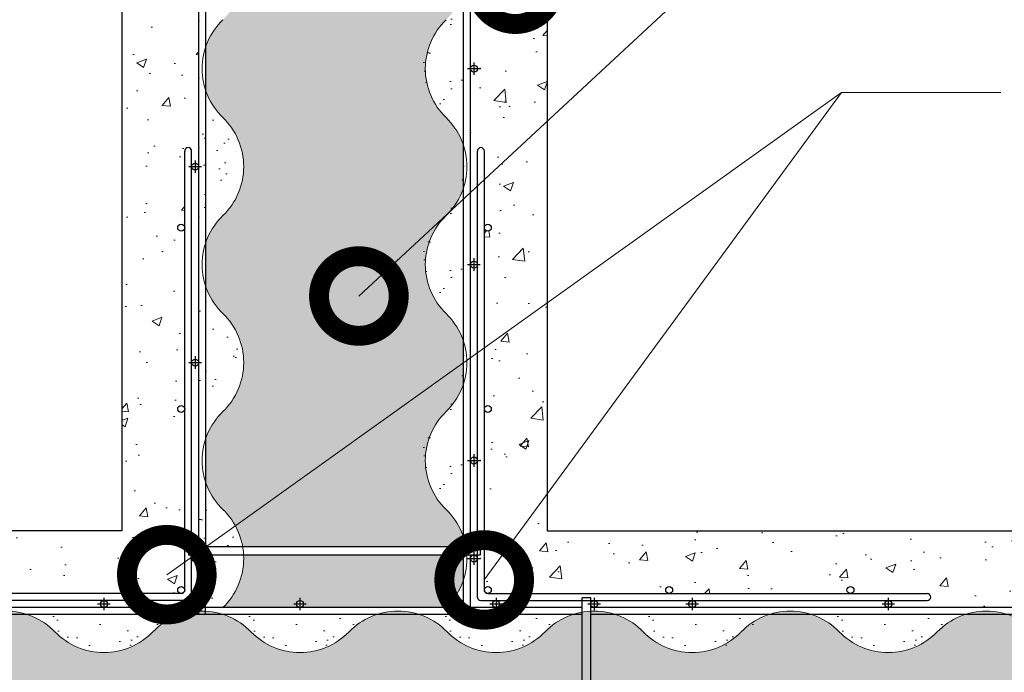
# Model space of a CAD drawing. Header units: millimetres. Extents: x 0 to 30, y 0 to 35.5.
# Tile 3 of 4: x 15.6 to 20.6, y 15.5 to 18.8. Entities that reach past the tile are written whole.
import ezdxf

# ---------------------------------------------------------------- set-up
doc = ezdxf.new("R2010")
doc.units = ezdxf.units.MM
doc.linetypes.add('CONTINUA', pattern=[0])
doc.linetypes.add('DASHED2', pattern=[9.524999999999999, 6.35, -3.175])
for name, color, linetype, lineweight in [('CONSTRUPANEL', 170, 'Continuous', 20), ('hatch', 252, 'Continuous', 0), ('LAMINA ACCESORIOS', 1, 'Continuous', 30), ('TEXTO', 7, 'DASHED2', 0)]:
    doc.layers.add(name, color=color, linetype=linetype, lineweight=lineweight)
doc.styles.add('Erika', font='techl___.ttf', dxfattribs={"height": 0.25})
doc.dimstyles.new('Erika', dxfattribs={"dimtxt": 0.25, "dimasz": 0.8, "dimexe": 0.5, "dimexo": 0.5, "dimgap": 0, "dimtad": 0, "dimlfac": 0.1, "dimzin": 1, "dimdsep": 46, "dimtxsty": 'Erika', "dimblk": 'DOTSMALL', "dimcen": 2.5, "dimse1": 1, "dimse2": 1, "dimclrd": 252, "dimclre": 252, "dimclrt": 256, "dimadec": 0, "dimazin": 0, "dimtfac": 1, "dimtmove": 0, "dimatfit": 3, "dimldrblk": 'DOTSMALL', "dimfxl": 1, "dimlwd": 0, "dimlwe": 0, "dimarcsym": 0})
pattern_1 = [(127.5, (53.1811542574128, -217.8367106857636), (-0.2158042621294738, -0.0070552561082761), [0, -0.17024, 0, -0.1904, 0, -0.182]), (97.49999999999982, (53.1811542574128, -217.8367106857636), (-0.3160803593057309, 0.1982149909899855), [0, -0.09183999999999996, 0, -0.15344, 0, -0.05879999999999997]), (57.49999999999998, (53.1811542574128, -217.9744706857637), (-0.0006338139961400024, 0.3487838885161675), [0, -0.05599999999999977, 0, -0.2015999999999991, 0, -0.2631999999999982]), (47.5, (53.1811542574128, -217.9744706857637), (-0.09829966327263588, 0.3366861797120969), [0, -0.028, 0, -0.13216, 0, -0.1512])]
pattern_2 = [(105, (3.532781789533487, -8.522587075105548), (-0.1071651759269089, 0.107165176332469), [0.0875, -0.175]), (225, (3.532781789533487, -8.522587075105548), (-0.03922517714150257, -0.1463903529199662), [0.0875, -0.175]), (165, (3.532781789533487, -8.522587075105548), (-0.1463903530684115, -0.03922517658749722), [-0.175, 0.0875])]

# ---------------------------------------------------------------- blocks, each defined once
blk = doc.blocks.new('_DotSmall')
at = {"color": 0, "linetype": 'ByBlock', "const_width": 0.5}
blk.add_lwpolyline([(-0.0625, 0, 1), (0.0625, 0, 1)], format="xyb", close=True, dxfattribs=at)

msp = doc.modelspace()

# ---------------------------------------------------------------- hatches: boundary and pattern name
at = {"layer": 'hatch', "linetype": 'Continuous'}
h = msp.add_hatch(dxfattribs=at)
h.set_pattern_fill('HONEY', color=256, scale=0.7, angle=105, style=0)
h.set_pattern_definition(pattern_2)
h.paths.add_polyline_path([(8.518914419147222, 17.77579942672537, 0.1212544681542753), (8.60592441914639, 17.91438370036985), (8.60592441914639, 18.12931515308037, 0.1212544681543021), (8.518914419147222, 18.26789942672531, -0.4239584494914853), (8.518914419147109, 18.75999942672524, 0.1212544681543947), (8.60592441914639, 18.89858370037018), (8.605924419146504, 19.02351302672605), (7.502783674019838, 19.02351302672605, -0.2165453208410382), (7.398914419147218, 18.75999942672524, 0.1212544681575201), (7.311904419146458, 18.62141515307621), (7.311904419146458, 18.40648370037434, 0.1212544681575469), (7.398914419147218, 18.26789942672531, -0.4239584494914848), (7.398914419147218, 17.77579942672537, 0.1212544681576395), (7.311904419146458, 17.63721515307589), (7.311904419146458, 17.42228370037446, 0.1212544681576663), (7.398914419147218, 17.28369942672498, -0.4239584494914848), (7.398914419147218, 16.79159942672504, 0.1212544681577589), (7.311904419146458, 16.65301515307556), (7.311904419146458, 16.43808370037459, 0.1212544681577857), (7.398914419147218, 16.29949942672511, -0.1581195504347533), (7.498019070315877, 16.11294942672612), (8.605924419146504, 16.11294942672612), (8.605924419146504, 16.16091515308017, 0.1212544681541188), (8.518914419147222, 16.29949942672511, -0.4239584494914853), (8.518914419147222, 16.79159942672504, 0.1212544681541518), (8.60592441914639, 16.93018370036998), (8.60592441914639, 17.1451151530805, 0.1212544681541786), (8.518914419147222, 17.28369942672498, -0.4239584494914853)])
h.paths.add_polyline_path([(7.502781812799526, 16.0709494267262, -0.2165731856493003), (7.398914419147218, 15.80739942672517), (7.55795441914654, 15.80739942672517, -0.4142135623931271), (7.540454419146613, 15.82489942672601, -1), (7.575454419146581, 15.82489942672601), (7.575454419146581, 15.85639942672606), (7.617454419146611, 15.85639942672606), (7.617454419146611, 15.80739942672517), (8.518914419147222, 15.80739942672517, 0.008607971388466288), (8.527243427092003, 15.81573906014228, -0.1386010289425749), (8.524654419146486, 15.82489942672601, -0.5425140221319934), (8.549250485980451, 15.84089617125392, 0.0878641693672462), (8.60592441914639, 15.94598370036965), (8.60592441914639, 16.0709494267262)])
h.paths.add_polyline_path([(16.77301760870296, 16.07094942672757, -0.2165731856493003), (16.66915021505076, 15.80739942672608), (17.05590709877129, 15.80739942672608, -0.4142135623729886), (17.03840709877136, 15.82489942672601, -1), (17.07340709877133, 15.82489942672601, -0.4142135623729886), (17.05590709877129, 15.80739942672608), (17.78915021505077, 15.80739942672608, 0.1212544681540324), (17.87616021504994, 15.94598370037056), (17.87616021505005, 16.07094942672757)])
h.paths.add_polyline_path([(16.66915021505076, 16.79159942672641, 0.121254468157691), (16.58214021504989, 16.65301515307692), (16.58214021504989, 16.4380837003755, 0.1212544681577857), (16.66915021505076, 16.29949942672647, -0.1581195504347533), (16.76825486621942, 16.11294942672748), (17.87616021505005, 16.11294942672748), (17.87616021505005, 16.16091515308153, 0.1212544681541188), (17.78915021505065, 16.29949942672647, -0.4239584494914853), (17.78915021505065, 16.79159942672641, 0.1212544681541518), (17.87616021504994, 16.93018370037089), (17.87616021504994, 17.14511515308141, 0.1212544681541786), (17.78915021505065, 17.28369942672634, -0.4239584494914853), (17.78915021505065, 17.77579942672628, 0.1212544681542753), (17.87616021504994, 17.91438370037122), (17.87616021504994, 18.12931515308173, 0.1212544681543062), (17.78915021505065, 18.26789942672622, -0.4239584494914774), (17.78915021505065, 18.75999942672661, 0.1212544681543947), (17.87616021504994, 18.89858370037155), (17.87616021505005, 19.02351302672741), (16.7730194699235, 19.02351302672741, -0.2165453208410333), (16.66915021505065, 18.75999942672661, 0.1212544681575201), (16.58214021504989, 18.62141515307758), (16.58214021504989, 18.40648370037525, 0.1212544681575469), (16.66915021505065, 18.26789942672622, -0.4239584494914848), (16.66915021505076, 17.77579942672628, 0.1212544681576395), (16.58214021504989, 17.63721515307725), (16.58214021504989, 17.42228370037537, 0.1212544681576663), (16.66915021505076, 17.28369942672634, -0.4239584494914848)])
edge = h.paths.add_edge_path()
edge.add_line((17.22701742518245, 21.05914252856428), (17.03965655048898, 20.50460285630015))
edge.add_line((17.03965655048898, 20.50460285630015), (17.03965655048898, 21.05914252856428))
edge.add_line((17.03965655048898, 21.05914252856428), (16.76282345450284, 21.05914252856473))
edge.add_arc((16.43112596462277, 20.97444942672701), 0.3423392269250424, -45.94985314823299, 14.323430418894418, ccw=False)
edge.add_arc((16.90717446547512, 20.48234942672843), 0.3423392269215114, 134.0501468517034, 161.7046199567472)
edge.add_line((16.58214021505, 20.58981515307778), (16.58214021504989, 20.37488370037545))
edge.add_arc((16.90717446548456, 20.48234942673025), 0.3423392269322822, 198.2953800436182, 225.9498531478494)
edge.add_arc((16.43112596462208, 19.99024942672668), 0.3423392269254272, -45.94985314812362, 45.949853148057, ccw=False)
edge.add_arc((16.90717446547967, 19.49814942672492), 0.3423392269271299, 134.0501468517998, 161.704619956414)
edge.add_line((16.58214021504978, 19.60561515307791), (16.58214021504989, 19.39068370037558))
edge.add_arc((16.90717446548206, 19.49814942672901), 0.3423392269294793, 198.2953800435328, 225.9498531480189)
edge.add_arc((16.43112596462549, 19.00604942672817), 0.3423392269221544, 10.002892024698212, 45.94985314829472, ccw=False)
edge.add_line((16.76826128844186, 19.06551302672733), (17.87616021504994, 19.06551302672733))
edge.add_line((17.87616021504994, 19.06551302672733), (17.87616021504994, 19.11351515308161))
edge.add_arc((17.55112596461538, 19.0060494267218), 0.3423392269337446, 18.29538004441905, 45.9498531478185)
edge.add_arc((18.02717446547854, 19.49814942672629), 0.342339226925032, 134.0501468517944, 225.9498531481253, ccw=False)
edge.add_arc((17.55112596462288, 19.99024942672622), 0.342339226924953, 314.050146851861, 341.7046199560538)
edge.add_line((17.87616021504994, 19.88278370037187), (17.87616021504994, 20.09771515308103))
edge.add_arc((17.55112596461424, 19.99024942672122), 0.342339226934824, 18.29538004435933, 45.94985314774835)
edge.add_arc((18.02717446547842, 20.48234942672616), 0.342339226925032, 134.050146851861, 225.9498531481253, ccw=False)
edge.add_arc((17.55112596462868, 20.97444942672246), 0.3423392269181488, 314.0501468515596, 341.7046199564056)
edge.add_line((17.87616021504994, 20.8669837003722), (17.87616021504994, 21.05914252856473))
edge.add_line((17.87616021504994, 21.05914252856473), (17.22701742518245, 21.05914252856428))
edge = h.paths.add_edge_path()
edge.add_line((7.956781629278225, 21.05914252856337), (7.769420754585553, 20.50460285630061))
edge.add_line((7.769420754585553, 20.50460285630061), (7.769420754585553, 21.05914252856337))
edge.add_line((7.769420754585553, 21.05914252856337), (7.492587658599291, 21.05914252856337))
edge.add_arc((7.160890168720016, 20.97444942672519), 0.3423392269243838, -45.949853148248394, 14.323430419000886, ccw=False)
edge.add_arc((7.636938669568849, 20.48234942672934), 0.3423392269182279, 134.0501468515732, 161.7046199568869)
edge.add_line((7.311904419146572, 20.58981515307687), (7.311904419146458, 20.37488370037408))
edge.add_arc((7.636938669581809, 20.48234942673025), 0.3423392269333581, 198.2953800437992, 225.9498531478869)
edge.add_arc((7.160890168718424, 19.99024942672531), 0.3423392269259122, -45.949853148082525, 45.949853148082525, ccw=False)
edge.add_arc((7.636938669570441, 19.49814942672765), 0.342339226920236, 134.0501468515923, 161.7046199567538)
edge.add_line((7.311904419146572, 19.605615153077), (7.311904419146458, 19.39068370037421))
edge.add_arc((7.636938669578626, 19.49814942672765), 0.3423392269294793, 198.2953800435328, 225.9498531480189)
edge.add_arc((7.160890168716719, 19.00604942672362), 0.3423392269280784, 10.0028920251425, 45.949853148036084, ccw=False)
edge.add_line((7.498025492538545, 19.06551302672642), (8.60592441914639, 19.06551302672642))
edge.add_line((8.60592441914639, 19.06551302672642), (8.60592441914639, 19.11351515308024))
edge.add_arc((8.280890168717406, 19.00604942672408), 0.3423392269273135, 18.29538004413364, 45.94985314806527)
edge.add_arc((8.756938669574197, 19.49814942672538), 0.3423392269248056, 134.0501468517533, 225.9498531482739, ccw=False)
edge.add_arc((8.280890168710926, 19.99024942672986), 0.3423392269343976, 314.0501468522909, 341.7046199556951)
edge.add_line((8.605924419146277, 19.88278370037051), (8.60592441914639, 20.09771515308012))
edge.add_arc((8.28089016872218, 19.99024942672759), 0.342339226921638, 18.29538004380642, 45.94985314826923)
edge.add_arc((8.756938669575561, 20.48234942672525), 0.3423392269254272, 134.0501468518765, 225.949853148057, ccw=False)
edge.add_arc((8.280890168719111, 20.97444942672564), 0.3423392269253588, 314.0501468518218, 341.7046199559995)
edge.add_line((8.605924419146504, 20.86698370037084), (8.60592441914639, 21.05914252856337))
edge.add_line((8.60592441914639, 21.05914252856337), (7.956781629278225, 21.05914252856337))
h = msp.add_hatch(dxfattribs=at)
h.set_pattern_fill('AR-CONC', color=256, scale=0.06999999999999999, style=0)
h.set_pattern_definition([(49.99999999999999, (3.532781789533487, -8.522587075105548), (0.5020821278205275, -0.04392649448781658), [0.0525, -0.5775]), (355, (3.532781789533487, -8.522587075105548), (-0.09712593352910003, 0.5265344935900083), [0.042, -0.4620000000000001]), (100.4513999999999, (3.574621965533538, -8.526247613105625), (0.404956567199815, 0.4826076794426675), [0.04461813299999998, -0.4907994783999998]), (46.18420000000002, (3.532781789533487, -8.38258707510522), (0.7470687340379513, -0.1158633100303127), [0.07874999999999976, -0.8662499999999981]), (96.63559999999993, (3.595037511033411, -8.392242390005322), (0.6542638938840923, 0.6818825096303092), [0.0669272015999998, -0.7361990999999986]), (351.1842, (3.532781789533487, -8.38258707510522), (0.654263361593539, 0.6818830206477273), [0.06300000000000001, -0.6930000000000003]), (21, (3.602781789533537, -8.41758707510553), (0.4178349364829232, -0.2818332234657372), [0.0525, -0.5775]), (326.0000000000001, (3.602781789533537, -8.41758707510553), (0.1703207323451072, 0.5076050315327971), [0.042, -0.4620000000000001]), (71.4514, (3.63760135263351, -8.441073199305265), (0.5881558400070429, 0.2257713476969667), [0.04461813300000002, -0.4907994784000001]), (37.50000000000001, (3.532781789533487, -8.522587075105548), (0.008511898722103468, 0.2330256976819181), [0, -0.4564, 0, -0.469, 0, -0.4637500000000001]), (7.500000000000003, (3.532781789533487, -8.522587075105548), (0.184148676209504, 0.2760881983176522), [0, -0.2674, 0, -0.4459, 0, -0.17675]), (327.5, (3.37668178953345, -8.522587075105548), (0.3736757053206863, -0.01578841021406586), [0, -0.175, 0, -0.546, 0, -0.7245]), (317.5, (3.3066817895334, -8.522587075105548), (0.4082303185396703, 0.07007348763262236), [0, -0.2275, 0, -0.3626, 0, -0.5145000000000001])])
edge = h.paths.add_edge_path()
edge.add_arc((14.63964021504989, 15.89489942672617), 0.01749999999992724, 180, 270, ccw=False)
edge.add_arc((14.63964021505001, 15.89489942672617), 0.01750000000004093, 0, 180, ccw=False)
edge.add_arc((14.63964021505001, 15.89489942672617), 0.01749999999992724, -90.00000000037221, 0, ccw=False)
edge.add_line((14.63964021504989, 15.87739942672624), (15.54964021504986, 15.87739942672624))
edge.add_arc((15.54964021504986, 15.89489942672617), 0.01749999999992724, 180, 270, ccw=False)
edge.add_arc((15.54964021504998, 15.89489942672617), 0.01750000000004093, 0, 180, ccw=False)
edge.add_arc((15.54964021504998, 15.89489942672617), 0.01750000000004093, -90.00000000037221, 0, ccw=False)
edge.add_line((15.54964021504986, 15.87739942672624), (16.45964021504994, 15.87739942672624))
edge.add_arc((16.45964021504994, 15.89489942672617), 0.01749999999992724, 180, 270, ccw=False)
edge.add_arc((16.45964021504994, 15.89489942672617), 0.01749999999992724, 0, 180, ccw=False)
edge.add_line((16.47714021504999, 15.89489942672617), (16.47714021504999, 16.80489942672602))
edge.add_arc((16.45964021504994, 16.80489942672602), 0.01750000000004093, -180, 0, ccw=False)
edge.add_arc((16.45964021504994, 16.80489942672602), 0.01749999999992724, 0, 180, ccw=False)
edge.add_line((16.47714021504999, 16.80489942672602), (16.47714021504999, 17.71489942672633))
edge.add_arc((16.45964021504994, 17.71489942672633), 0.01750000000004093, -180, 0, ccw=False)
edge.add_arc((16.45964021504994, 17.71489942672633), 0.01749999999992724, 0, 180, ccw=False)
edge.add_line((16.47714021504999, 17.71489942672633), (16.47714021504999, 18.0998994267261))
edge.add_arc((16.49464021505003, 18.0998994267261), 0.01750000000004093, 0, 180, ccw=False)
edge.add_line((16.51214021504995, 18.0998994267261), (16.51214021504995, 18.02184942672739))
edge.add_arc((16.52964021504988, 18.02184942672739), 0.01749999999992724, 0, 180, ccw=False)
edge.add_line((16.54714021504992, 18.02184942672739), (16.54714021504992, 19.00601302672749))
edge.add_arc((16.52964021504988, 19.00601302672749), 0.01750000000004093, -180, 0, ccw=False)
edge.add_arc((16.52964021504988, 19.00601302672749), 0.01749999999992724, 89.99999999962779, 180, ccw=False)
edge.add_line((16.52964021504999, 19.02351302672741), (16.49814021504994, 19.02351302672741))
edge.add_line((16.49814021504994, 19.02351302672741), (16.49814021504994, 19.06551302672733))
edge.add_line((16.49814021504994, 19.06551302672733), (16.54714021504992, 19.06551302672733))
edge.add_line((16.54714021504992, 19.06551302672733), (16.54714021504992, 19.99021302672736))
edge.add_arc((16.52964021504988, 19.99021302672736), 0.01750000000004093, -180, 0, ccw=False)
edge.add_arc((16.52964021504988, 19.99021302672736), 0.01749999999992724, 0, 180, ccw=False)
edge.add_line((16.54714021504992, 19.99021302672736), (16.54714021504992, 20.97441302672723))
edge.add_arc((16.52964021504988, 20.97441302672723), 0.01750000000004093, -180, 0, ccw=False)
edge.add_arc((16.52964021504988, 20.97441302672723), 0.01749999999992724, 0, 180, ccw=False)
edge.add_line((16.54714021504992, 20.97441302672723), (16.54714021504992, 21.05914252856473))
edge.add_line((16.54714021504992, 21.05914252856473), (16.16214021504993, 21.05914252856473))
edge.add_line((16.16214021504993, 21.05914252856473), (16.16214021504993, 16.1923994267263))
edge.add_line((16.16214021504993, 16.1923994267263), (13.40194153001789, 16.1923994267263))
edge.add_line((13.40194153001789, 16.1923994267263), (13.55721320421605, 15.80739942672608))
edge.add_line((13.55721320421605, 15.80739942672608), (13.11910709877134, 15.80739942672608))
edge.add_arc((13.11910709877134, 15.82489942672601), 0.01749999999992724, 180, 270, ccw=False)
edge.add_arc((13.11910709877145, 15.82489942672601), 0.01750000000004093, 0, 180, ccw=False)
edge.add_arc((13.11910709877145, 15.82489942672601), 0.01749999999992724, -90.00000000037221, 0, ccw=False)
edge.add_line((13.11910709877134, 15.80739942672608), (14.10330709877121, 15.80739942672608))
edge.add_arc((14.10330709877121, 15.82489942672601), 0.01749999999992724, 180, 270, ccw=False)
edge.add_arc((14.10330709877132, 15.82489942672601), 0.01750000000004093, 0, 180, ccw=False)
edge.add_arc((14.10330709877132, 15.82489942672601), 0.01749999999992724, -90.00000000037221, 0, ccw=False)
edge.add_line((14.10330709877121, 15.80739942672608), (15.08750709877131, 15.80739942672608))
edge.add_arc((15.08750709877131, 15.82489942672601), 0.01749999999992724, 180, 270, ccw=False)
edge.add_arc((15.08750709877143, 15.82489942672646), 0.01750000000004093, 90.00000000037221, 180.0000000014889, ccw=False)
edge.add_line((15.08750709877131, 15.84239942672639), (14.25464021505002, 15.84239942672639))
edge.add_arc((14.25464021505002, 15.85989942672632), 0.01749999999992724, 90, 270, ccw=False)
edge.add_line((14.25464021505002, 15.87739942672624), (14.63964021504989, 15.87739942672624))
edge = h.paths.add_edge_path()
edge.add_line((21.73089349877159, 14.05837942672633), (21.73089349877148, 14.4433794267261))
edge.add_line((21.73089349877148, 14.4433794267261), (21.48484349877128, 14.4433794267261))
edge.add_arc((21.48484349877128, 14.42587942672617), 0.01749999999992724, 0, 90, ccw=False)
edge.add_arc((21.48484349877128, 14.42587942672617), 0.01749999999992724, -180, 0, ccw=False)
edge.add_line((21.46734349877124, 14.42587942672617), (21.46734349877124, 14.39437942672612))
edge.add_line((21.46734349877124, 14.39437942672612), (21.42534349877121, 14.39437942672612))
edge.add_line((21.42534349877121, 14.39437942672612), (21.42534349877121, 14.4433794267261))
edge.add_line((21.42534349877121, 14.4433794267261), (20.5006434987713, 14.4433794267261))
edge.add_arc((20.50064349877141, 14.42587942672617), 0.01749999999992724, 0, 90.00000000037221, ccw=False)
edge.add_arc((20.50064349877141, 14.42587942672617), 0.01749999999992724, -180, 0, ccw=False)
edge.add_arc((20.5006434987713, 14.42587942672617), 0.01749999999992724, 90, 180, ccw=False)
edge.add_line((20.5006434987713, 14.4433794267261), (19.51644349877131, 14.4433794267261))
edge.add_arc((19.51644349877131, 14.42587942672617), 0.01749999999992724, 0, 90, ccw=False)
edge.add_arc((19.51644349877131, 14.42587942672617), 0.01750000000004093, -180, 0, ccw=False)
edge.add_arc((19.51644349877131, 14.42587942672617), 0.01750000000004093, 90, 180, ccw=False)
edge.add_line((19.51644349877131, 14.4433794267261), (18.53224349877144, 14.4433794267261))
edge.add_arc((18.53224349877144, 14.42587942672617), 0.01749999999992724, 0, 90, ccw=False)
edge.add_arc((18.53224349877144, 14.42587942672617), 0.01749999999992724, -180, 0, ccw=False)
edge.add_line((18.5147434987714, 14.42587942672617), (18.5147434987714, 14.39437942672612))
edge.add_line((18.5147434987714, 14.39437942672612), (18.47274349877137, 14.39437942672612))
edge.add_line((18.47274349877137, 14.39437942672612), (18.47274349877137, 14.4433794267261))
edge.add_line((18.47274349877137, 14.4433794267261), (17.54800709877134, 14.4433794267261))
edge.add_arc((17.54800709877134, 14.42587942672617), 0.01749999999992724, 0, 90, ccw=False)
edge.add_arc((17.54800709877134, 14.42587942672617), 0.01750000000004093, -180, 0, ccw=False)
edge.add_arc((17.54800709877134, 14.42587942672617), 0.01749999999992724, 90, 180, ccw=False)
edge.add_line((17.54800709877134, 14.4433794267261), (16.56380709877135, 14.4433794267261))
edge.add_arc((16.56380709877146, 14.42587942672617), 0.01749999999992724, 0, 90.00000000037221, ccw=False)
edge.add_arc((16.56380709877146, 14.42587942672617), 0.01749999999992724, -180, 0, ccw=False)
edge.add_arc((16.56380709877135, 14.42587942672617), 0.01749999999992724, 90, 180, ccw=False)
edge.add_line((16.56380709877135, 14.4433794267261), (15.57960709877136, 14.4433794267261))
edge.add_arc((15.57960709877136, 14.42587942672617), 0.01749999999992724, 0, 90, ccw=False)
edge.add_arc((15.57960709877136, 14.42587942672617), 0.01749999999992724, -180, 0, ccw=False)
edge.add_line((15.56210709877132, 14.42587942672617), (15.56210709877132, 14.39437942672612))
edge.add_line((15.56210709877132, 14.39437942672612), (15.5201070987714, 14.39437942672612))
edge.add_line((15.5201070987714, 14.39437942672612), (15.52010709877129, 14.4433794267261))
edge.add_line((15.52010709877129, 14.4433794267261), (14.59540709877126, 14.4433794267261))
edge.add_arc((14.59540709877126, 14.42587942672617), 0.01749999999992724, 0, 90, ccw=False)
edge.add_arc((14.59540709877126, 14.42587942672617), 0.01750000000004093, -180, 0, ccw=False)
edge.add_arc((14.59540709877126, 14.42587942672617), 0.01749999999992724, 90, 180, ccw=False)
edge.add_line((14.59540709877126, 14.4433794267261), (14.11100194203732, 14.4433794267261))
edge.add_line((14.11100194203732, 14.4433794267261), (14.26837439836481, 14.05837942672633))
edge.add_line((14.26837439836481, 14.05837942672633), (21.73089349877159, 14.05837942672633))
edge = h.paths.add_edge_path()
edge.add_line((18.29616021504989, 16.19239942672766), (18.29616021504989, 16.48573527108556))
edge.add_line((18.29616021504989, 16.48573527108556), (18.00606640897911, 15.91054825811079))
edge.add_arc((17.99866021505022, 15.89469271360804), 0.01749999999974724, 0, 64.96251685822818, ccw=False)
edge.add_arc((17.99866021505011, 15.89469271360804), 0.01750000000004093, -90, 0, ccw=False)
edge.add_line((17.99866021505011, 15.87719271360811), (18.90866021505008, 15.87719271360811))
edge.add_arc((18.90866021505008, 15.89469271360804), 0.01749999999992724, 180, 270, ccw=False)
edge.add_arc((18.90866021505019, 15.89469271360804), 0.01750000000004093, 0, 180, ccw=False)
edge.add_arc((18.90866021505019, 15.89469271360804), 0.01749999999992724, -90.00000000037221, 0, ccw=False)
edge.add_line((18.90866021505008, 15.87719271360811), (19.81866021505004, 15.87719271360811))
edge.add_arc((19.81866021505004, 15.89469271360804), 0.01749999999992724, 180, 270, ccw=False)
edge.add_arc((19.81866021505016, 15.89469271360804), 0.01750000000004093, 0, 180, ccw=False)
edge.add_arc((19.81866021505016, 15.89469271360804), 0.01750000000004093, -90.00000000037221, 0, ccw=False)
edge.add_line((19.81866021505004, 15.87719271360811), (20.20366021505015, 15.87719271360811))
edge.add_arc((20.20366021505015, 15.85969271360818), 0.01749999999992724, -90, 90, ccw=False)
edge.add_line((20.20366021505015, 15.8421927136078), (20.01122533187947, 15.8421927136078))
edge.add_arc((20.00854349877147, 15.82489942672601), 0.01749999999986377, 0, 81.18482272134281, ccw=False)
edge.add_arc((20.00854349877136, 15.82489942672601), 0.01749999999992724, -90, 0, ccw=False)
edge.add_line((20.00854349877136, 15.80739942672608), (20.99274349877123, 15.80739942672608))
edge.add_arc((20.99274349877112, 15.82489942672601), 0.01749999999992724, 180, 270.0000000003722, ccw=False)
edge.add_arc((20.99274349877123, 15.82489942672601), 0.01750000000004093, 0, 180, ccw=False)
edge.add_arc((20.99274349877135, 15.82489942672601), 0.01749999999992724, -90.00000000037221, 0, ccw=False)
edge.add_line((20.99274349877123, 15.80739942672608), (21.42534349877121, 15.80739942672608))
edge.add_line((21.42534349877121, 15.80739942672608), (21.42534349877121, 15.85639942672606))
edge.add_line((21.42534349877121, 15.85639942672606), (21.46734349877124, 15.85639942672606))
edge.add_line((21.46734349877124, 15.85639942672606), (21.46734349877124, 15.82489942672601))
edge.add_arc((21.48484349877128, 15.82489944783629), 0.01750000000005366, -6.91160020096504e-05, 180.000069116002, ccw=False)
edge.add_arc((21.48484349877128, 15.82489942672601), 0.01749999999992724, -90, 0, ccw=False)
edge.add_line((21.48484349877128, 15.80739942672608), (21.73089349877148, 15.80739942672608))
edge.add_line((21.73089349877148, 15.80739942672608), (21.73089349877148, 16.19239942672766))
edge.add_line((21.73089349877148, 16.19239942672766), (18.29616021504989, 16.19239942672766))
edge = h.paths.add_edge_path()
edge.add_line((17.98116021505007, 16.80469271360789), (17.98116021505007, 15.89469271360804))
edge.add_arc((17.99866021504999, 15.89469271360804), 0.01749999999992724, 64.9625168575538, 180, ccw=False)
edge.add_line((18.00606640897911, 15.91054825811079), (18.29616021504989, 16.48573527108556))
edge.add_line((18.29616021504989, 16.48573527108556), (18.29616021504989, 17.43807776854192))
edge.add_line((18.29616021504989, 17.43807776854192), (17.98116021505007, 17.17084531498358))
edge.add_line((17.98116021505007, 17.17084531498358), (17.98116021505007, 16.80469271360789))
edge.add_arc((17.99866021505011, 16.80469271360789), 0.01750000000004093, 0, 180, ccw=False)
edge.add_arc((17.99866021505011, 16.80469271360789), 0.01750000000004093, -180, 0, ccw=False)
edge = h.paths.add_edge_path()
edge.add_line((18.29616021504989, 21.05914252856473), (17.9111602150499, 21.05914252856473))
edge.add_line((17.9111602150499, 21.05914252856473), (17.9111602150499, 20.4823130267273))
edge.add_arc((17.92866021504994, 20.4823130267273), 0.01750000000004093, 0, 180, ccw=False)
edge.add_arc((17.92866021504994, 20.4823130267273), 0.01750000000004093, -180, 0, ccw=False)
edge.add_line((17.9111602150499, 20.4823130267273), (17.9111602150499, 19.49811302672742))
edge.add_arc((17.92866021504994, 19.49811302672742), 0.01750000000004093, 0, 180, ccw=False)
edge.add_arc((17.92866021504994, 19.49811302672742), 0.01750000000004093, -180, 0, ccw=False)
edge.add_line((17.9111602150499, 19.49811302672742), (17.9111602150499, 19.06551302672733))
edge.add_line((17.9111602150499, 19.06551302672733), (17.96016021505, 19.06551302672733))
edge.add_line((17.96016021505, 19.06551302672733), (17.96016021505, 19.02351302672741))
edge.add_line((17.96016021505, 19.02351302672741), (17.92866021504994, 19.02351302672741))
edge.add_arc((17.92866021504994, 19.00601302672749), 0.01749999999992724, 0, 90, ccw=False)
edge.add_arc((17.92866021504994, 19.00601302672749), 0.01750000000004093, -180, 0, ccw=False)
edge.add_line((17.9111602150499, 19.00601302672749), (17.9111602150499, 18.51394942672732))
edge.add_arc((17.92866021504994, 18.51394942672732), 0.01750000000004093, 0, 180, ccw=False)
edge.add_arc((17.92866021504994, 18.51394942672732), 0.01750000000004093, -180, 0, ccw=False)
edge.add_line((17.9111602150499, 18.51394942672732), (17.9111602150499, 17.52974942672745))
edge.add_arc((17.92866021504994, 17.52974942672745), 0.01750000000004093, 0, 180, ccw=False)
edge.add_line((17.9461602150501, 17.52974942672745), (17.9461602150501, 18.09969271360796))
edge.add_arc((17.96366021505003, 18.09969271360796), 0.01749999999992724, 0, 180, ccw=False)
edge.add_line((17.98116021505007, 18.09969271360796), (17.98116021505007, 17.7146927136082))
edge.add_arc((17.99866021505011, 17.7146927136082), 0.01750000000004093, 0, 180, ccw=False)
edge.add_arc((17.99866021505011, 17.7146927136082), 0.01750000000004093, -180, 0, ccw=False)
edge.add_line((17.98116021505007, 17.7146927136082), (17.98116021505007, 17.17084531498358))
edge.add_line((17.98116021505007, 17.17084531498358), (18.29616021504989, 17.43807776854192))
edge.add_line((18.29616021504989, 17.43807776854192), (18.29616021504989, 21.05914252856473))
h = msp.add_hatch(dxfattribs=at)
h.set_pattern_fill('AR-SAND', color=256, scale=0.112, angle=90, style=0)
h.set_pattern_definition([(127.5, (53.1811542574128, -218.8209106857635), (-0.2158042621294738, -0.0070552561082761), [0, -0.17024, 0, -0.1904, 0, -0.182]), (97.49999999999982, (53.1811542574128, -218.8209106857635), (-0.3160803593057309, 0.1982149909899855), [0, -0.09183999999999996, 0, -0.15344, 0, -0.05879999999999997]), (57.49999999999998, (53.1811542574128, -218.958670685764), (-0.0006338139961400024, 0.3487838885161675), [0, -0.05599999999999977, 0, -0.2015999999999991, 0, -0.2631999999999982]), (47.5, (53.1811542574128, -218.958670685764), (-0.09829966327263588, 0.3366861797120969), [0, -0.028, 0, -0.13216, 0, -0.1512])])
h.paths.add_polyline_path([(16.65184523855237, 19.25209942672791, -0.2032244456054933), (16.54753026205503, 19.49814942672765), (16.54753026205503, 18.51394942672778, -0.2032244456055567), (16.65184523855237, 18.75999942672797, 0.4239584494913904)])
h = msp.add_hatch(dxfattribs=at)
h.set_pattern_fill('AR-SAND', color=256, scale=0.112, angle=90, style=0)
h.set_pattern_definition([(127.5, (53.1813766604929, -215.9038306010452), (-0.2158042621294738, -0.0070552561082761), [0, -0.17024, 0, -0.1904, 0, -0.182]), (97.49999999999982, (53.1813766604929, -215.9038306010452), (-0.3160803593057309, 0.1982149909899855), [0, -0.09183999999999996, 0, -0.15344, 0, -0.05879999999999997]), (57.49999999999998, (53.1813766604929, -216.0415906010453), (-0.0006338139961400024, 0.3487838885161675), [0, -0.05599999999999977, 0, -0.2015999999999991, 0, -0.2631999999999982]), (47.5, (53.1813766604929, -216.0415906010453), (-0.09829966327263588, 0.3366861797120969), [0, -0.028, 0, -0.13216, 0, -0.1512])])
h.paths.add_polyline_path([(17.87638261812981, 18.97052951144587, -0.2032244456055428), (17.77206764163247, 18.72447951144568, 0.4239584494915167), (17.77206764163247, 18.23237951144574, -0.2032244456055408), (17.87638261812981, 17.98632951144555)])
h = msp.add_hatch(dxfattribs=at)
h.set_pattern_fill('AR-SAND', color=256, scale=0.112, angle=90, style=0)
h.set_pattern_definition([(127.5, (53.18115458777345, -219.8055862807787), (-0.2158042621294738, -0.0070552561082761), [0, -0.17024, 0, -0.1904, 0, -0.182]), (97.49999999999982, (53.18115458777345, -219.8055862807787), (-0.3160803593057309, 0.1982149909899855), [0, -0.09183999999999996, 0, -0.15344, 0, -0.05879999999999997]), (57.49999999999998, (53.18115458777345, -219.9433462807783), (-0.0006338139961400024, 0.3487838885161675), [0, -0.05599999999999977, 0, -0.2015999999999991, 0, -0.2631999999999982]), (47.5, (53.18115458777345, -219.9433462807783), (-0.09829966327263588, 0.3366861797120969), [0, -0.028, 0, -0.13216, 0, -0.1512])])
h.paths.add_polyline_path([(16.6518455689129, 18.26742383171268, -0.2032244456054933), (16.54753059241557, 18.51347383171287), (16.54753059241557, 17.52927383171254, -0.2032244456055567), (16.6518455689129, 17.77532383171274, 0.4239584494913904)])
h = msp.add_hatch(dxfattribs=at)
h.set_pattern_fill('AR-SAND', color=256, scale=0.112, angle=90, style=0)
h.set_pattern_definition([(127.5, (53.1811542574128, -216.8525106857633), (-0.2158042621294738, -0.0070552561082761), [0, -0.17024, 0, -0.1904, 0, -0.182]), (97.49999999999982, (53.1811542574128, -216.8525106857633), (-0.3160803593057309, 0.1982149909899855), [0, -0.09183999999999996, 0, -0.15344, 0, -0.05879999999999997]), (57.49999999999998, (53.1811542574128, -216.9902706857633), (-0.0006338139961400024, 0.3487838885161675), [0, -0.05599999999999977, 0, -0.2015999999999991, 0, -0.2631999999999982]), (47.5, (53.1811542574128, -216.9902706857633), (-0.09829966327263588, 0.3366861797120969), [0, -0.028, 0, -0.13216, 0, -0.1512])])
h.paths.add_polyline_path([(17.87616021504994, 18.02184942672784, -0.2032244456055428), (17.77184523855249, 17.77579942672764, 0.4239584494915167), (17.77184523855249, 17.28369942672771, -0.2032244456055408), (17.87616021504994, 17.03764942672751)])
h = msp.add_hatch(dxfattribs=at)
h.set_pattern_fill('AR-SAND', color=256, scale=0.112, angle=90, style=0)
h.set_pattern_definition(pattern_1)
h.paths.add_polyline_path([(16.65184523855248, 17.28369942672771, -0.2032244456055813), (16.54753026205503, 17.52974942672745), (16.54753026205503, 16.54554942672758, -0.2032244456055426), (16.65184523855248, 16.79159942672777, 0.4239584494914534)])
h = msp.add_hatch(dxfattribs=at)
h.set_pattern_fill('AR-SAND', color=256, scale=0.112, angle=90, style=0)
h.set_pattern_definition(pattern_1)
h.paths.add_polyline_path([(17.87616021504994, 17.03764942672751, -0.2032244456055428), (17.7718452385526, 16.79159942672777, 0.4239584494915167), (17.7718452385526, 16.29949942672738, -0.2032244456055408), (17.87616021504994, 16.05344942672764)])
h = msp.add_hatch(dxfattribs=at)
h.set_pattern_fill('AR-SAND', color=256, scale=0.112, angle=90, style=0)
h.set_pattern_definition(pattern_1)
h.paths.add_polyline_path([(16.6518452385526, 16.29949942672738, -0.203224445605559), (16.54753026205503, 16.54554942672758), (16.54753026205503, 15.80739942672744), (16.6518452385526, 15.80739942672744, 0.4239584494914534)])
h = msp.add_hatch(dxfattribs=at)
h.set_pattern_fill('HONEY', color=256, scale=0.7, angle=105, style=0)
h.set_pattern_definition(pattern_2)
edge = h.paths.add_edge_path()
edge.add_line((13.76241605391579, 15.29859382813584), (13.28497621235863, 15.10478339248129))
edge.add_line((13.28497621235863, 15.10478339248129), (13.29200214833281, 15.09261411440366))
edge.add_line((13.29200214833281, 15.09261411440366), (14.43048028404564, 15.16076292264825))
edge.add_line((14.43048028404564, 15.16076292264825), (13.90496379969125, 14.9474364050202))
edge.add_line((13.90496379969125, 14.9474364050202), (14.10376882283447, 14.46107471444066))
edge.add_arc((14.10334349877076, 14.80341367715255), 0.3423392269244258, 270.0711845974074, 315.9498531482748)
edge.add_arc((14.59544349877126, 14.32736517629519), 0.342339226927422, 44.05014685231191, 135.9498531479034, ccw=False)
edge.add_arc((15.08754349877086, 14.80341367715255), 0.3423392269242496, 224.0501468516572, 315.9498531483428)
edge.add_arc((15.57964349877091, 14.32736517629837), 0.3423392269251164, 44.050146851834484, 135.9498531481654, ccw=False)
edge.add_arc((16.07174349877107, 14.803413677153), 0.3423392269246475, 224.0501468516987, 315.9498531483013)
edge.add_arc((16.56384349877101, 14.32736517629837), 0.3423392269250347, 44.050146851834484, 135.9498531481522, ccw=False)
edge.add_arc((17.05594349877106, 14.80341367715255), 0.3423392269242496, 224.0501468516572, 315.9498531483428)
edge.add_arc((17.54804349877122, 14.32736517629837), 0.3423392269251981, 44.050146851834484, 135.9498531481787, ccw=False)
edge.add_arc((18.04014349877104, 14.80341367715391), 0.3423392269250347, 224.0501468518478, 315.9498531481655)
edge.add_arc((18.53224349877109, 14.32736517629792), 0.3423392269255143, 44.05014685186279, 135.949853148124, ccw=False)
edge.add_arc((19.02434349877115, 14.80341367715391), 0.3423392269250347, 224.0501468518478, 315.9498531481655)
edge.add_arc((19.5164434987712, 14.32736517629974), 0.3423392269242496, 44.05014685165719, 135.9498531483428, ccw=False)
edge.add_arc((20.00854349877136, 14.80341367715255), 0.3423392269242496, 224.0501468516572, 315.9498531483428)
edge.add_arc((20.50064349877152, 14.32736517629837), 0.3423392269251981, 44.050146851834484, 135.9498531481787, ccw=False)
edge.add_arc((20.99274349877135, 14.80341367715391), 0.3423392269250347, 224.0501468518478, 315.9498531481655)
edge.add_arc((21.4848434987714, 14.32736517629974), 0.3423392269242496, 44.05014685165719, 135.9498531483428, ccw=False)
edge.add_line((21.73089349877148, 14.56538942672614), (21.73089349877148, 15.12752221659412))
edge.add_line((21.73089349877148, 15.12752221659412), (21.17635382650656, 15.31488309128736))
edge.add_line((21.17635382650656, 15.31488309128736), (21.73089349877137, 15.31488309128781))
edge.add_line((21.73089349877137, 15.31488309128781), (21.73089349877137, 15.68538942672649))
edge.add_arc((21.48484349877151, 15.44736517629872), 0.3423392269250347, 44.05014685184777, 135.9498531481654)
edge.add_arc((20.99274349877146, 15.92341367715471), 0.3423392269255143, 224.050146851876, 315.94985314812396, ccw=False)
edge.add_arc((20.50064349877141, 15.44736517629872), 0.3423392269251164, 44.05014685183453, 135.9498531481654)
edge.add_arc((20.00854349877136, 15.92341367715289), 0.3423392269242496, 224.0501468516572, 315.9498531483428, ccw=False)
edge.add_arc((19.51644349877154, 15.44736517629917), 0.3423392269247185, 44.05014685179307, 135.9498531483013)
edge.add_arc((19.02434349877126, 15.92341367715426), 0.3423392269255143, 224.0501468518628, 315.94985314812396, ccw=False)
edge.add_arc((18.53224349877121, 15.44736517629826), 0.3423392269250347, 44.05014685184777, 135.9498531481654)
edge.add_arc((18.04014349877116, 15.92341367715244), 0.3423392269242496, 224.0501468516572, 315.9498531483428, ccw=False)
edge.add_arc((17.54804349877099, 15.44736517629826), 0.3423392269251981, 44.05014685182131, 135.9498531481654)
edge.add_arc((17.05594349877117, 15.9234136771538), 0.3423392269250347, 224.0501468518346, 315.9498531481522, ccw=False)
edge.add_arc((16.56384349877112, 15.44736517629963), 0.3423392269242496, 44.05014685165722, 135.9498531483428)
edge.add_arc((16.07174349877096, 15.92341367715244), 0.3423392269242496, 224.0501468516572, 315.9498531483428, ccw=False)
edge.add_arc((15.57964349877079, 15.44736517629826), 0.3423392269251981, 44.05014685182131, 135.9498531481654)
edge.add_arc((15.08754349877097, 15.9234136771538), 0.3423392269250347, 224.0501468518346, 315.9498531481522, ccw=False)
edge.add_arc((14.59544349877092, 15.44736517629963), 0.3423392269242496, 44.05014685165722, 135.9498531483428)
edge.add_arc((14.10334349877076, 15.92341367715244), 0.3423392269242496, 224.0501468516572, 315.9498531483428, ccw=False)
edge.add_arc((13.61124349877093, 15.44736517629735), 0.3423392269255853, 44.05014685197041, 97.66479396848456)
edge.add_line((13.5655832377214, 15.78664571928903), (13.76241605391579, 15.29859382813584))
h = msp.add_hatch(dxfattribs=at)
h.set_pattern_fill('AR-SAND', color=256, scale=0.112, style=0)
h.set_pattern_definition([(37.50000000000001, (-198.2065174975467, -26.79416280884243), (-0.007055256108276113, 0.2158042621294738), [0, -0.17024, 0, -0.1904, 0, -0.182]), (7.500000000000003, (-198.2065174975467, -26.79416280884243), (0.1982149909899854, 0.3160803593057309), [0, -0.09183999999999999, 0, -0.15344, 0, -0.0588]), (327.5, (-198.3442774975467, -26.79416280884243), (0.3487838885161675, 0.0006338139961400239), [0, -0.05600000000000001, 0, -0.2016, 0, -0.2632]), (317.5, (-198.3442774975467, -26.79416280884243), (0.3366861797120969, 0.09829966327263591), [0, -0.028, 0, -0.13216, 0, -0.1512])])
h.paths.add_polyline_path([(15.68710922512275, 15.77239942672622, -0.1212544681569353), (15.82569349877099, 15.68538942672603, 0.4239584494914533), (16.31779349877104, 15.68538942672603, -0.1212544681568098), (16.45637777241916, 15.77239942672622)])
h = msp.add_hatch(dxfattribs=at)
h.set_pattern_fill('AR-SAND', color=256, scale=0.112, style=0)
h.set_pattern_definition([(37.50000000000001, (-197.2221361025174, -26.79416280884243), (-0.007055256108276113, 0.2158042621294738), [0, -0.17024, 0, -0.1904, 0, -0.182]), (7.500000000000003, (-197.2221361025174, -26.79416280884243), (0.1982149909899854, 0.3160803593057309), [0, -0.09183999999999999, 0, -0.15344, 0, -0.0588]), (327.5, (-197.3598961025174, -26.79416280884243), (0.3487838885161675, 0.0006338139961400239), [0, -0.05600000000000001, 0, -0.2016, 0, -0.2632]), (317.5, (-197.3598961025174, -26.79416280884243), (0.3366861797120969, 0.09829966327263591), [0, -0.028, 0, -0.13216, 0, -0.1512])])
h.paths.add_polyline_path([(16.67149062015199, 15.77239942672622, -0.1212544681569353), (16.81007489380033, 15.68538942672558, 0.4239584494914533), (17.30217489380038, 15.68538942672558, -0.1212544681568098), (17.4407591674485, 15.77239942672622)])
h = msp.add_hatch(dxfattribs=at)
h.set_pattern_fill('AR-SAND', color=256, scale=0.112, style=0)
h.set_pattern_definition([(37.50000000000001, (-196.2381174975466, -26.79416280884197), (-0.007055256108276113, 0.2158042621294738), [0, -0.17024, 0, -0.1904, 0, -0.182]), (7.500000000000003, (-196.2381174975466, -26.79416280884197), (0.1982149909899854, 0.3160803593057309), [0, -0.09183999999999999, 0, -0.15344, 0, -0.0588]), (327.5, (-196.3758774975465, -26.79416280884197), (0.3487838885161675, 0.0006338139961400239), [0, -0.05600000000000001, 0, -0.2016, 0, -0.2632]), (317.5, (-196.3758774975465, -26.79416280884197), (0.3366861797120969, 0.09829966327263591), [0, -0.028, 0, -0.13216, 0, -0.1512])])
h.paths.add_polyline_path([(17.65550922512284, 15.77239942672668, -0.1212544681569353), (17.79409349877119, 15.68538942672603, 0.4239584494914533), (18.28619349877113, 15.68538942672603, -0.1212544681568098), (18.42477777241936, 15.77239942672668)])
h = msp.add_hatch(dxfattribs=at)
h.set_pattern_fill('AR-SAND', color=256, scale=0.112, style=0)
h.set_pattern_definition([(37.50000000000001, (-195.2174963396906, -26.79416280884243), (-0.007055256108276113, 0.2158042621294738), [0, -0.17024, 0, -0.1904, 0, -0.182]), (7.500000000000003, (-195.2174963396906, -26.79416280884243), (0.1982149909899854, 0.3160803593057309), [0, -0.09183999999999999, 0, -0.15344, 0, -0.0588]), (327.5, (-195.3552563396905, -26.79416280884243), (0.3487838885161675, 0.0006338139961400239), [0, -0.05600000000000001, 0, -0.2016, 0, -0.2632]), (317.5, (-195.3552563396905, -26.79416280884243), (0.3366861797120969, 0.09829966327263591), [0, -0.028, 0, -0.13216, 0, -0.1512])])
h.paths.add_polyline_path([(18.67613038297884, 15.77239942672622, -0.1212544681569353), (18.81471465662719, 15.68538942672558, 0.4239584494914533), (19.30681465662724, 15.68538942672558, -0.1212544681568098), (19.44539893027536, 15.77239942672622)])
h = msp.add_hatch(dxfattribs=at)
h.set_pattern_fill('AR-SAND', color=256, scale=0.112, style=0)
h.set_pattern_definition([(37.50000000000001, (-194.2697174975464, -26.79416280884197), (-0.007055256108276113, 0.2158042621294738), [0, -0.17024, 0, -0.1904, 0, -0.182]), (7.500000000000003, (-194.2697174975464, -26.79416280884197), (0.1982149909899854, 0.3160803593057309), [0, -0.09183999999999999, 0, -0.15344, 0, -0.0588]), (327.5, (-194.4074774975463, -26.79416280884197), (0.3487838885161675, 0.0006338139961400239), [0, -0.05600000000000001, 0, -0.2016, 0, -0.2632]), (317.5, (-194.4074774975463, -26.79416280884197), (0.3366861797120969, 0.09829966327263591), [0, -0.028, 0, -0.13216, 0, -0.1512])])
h.paths.add_polyline_path([(19.62390922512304, 15.77239942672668, -0.1212544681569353), (19.76249349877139, 15.68538942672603, 0.4239584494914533), (20.25459349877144, 15.68538942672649, -0.1212544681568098), (20.39317777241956, 15.77239942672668)])

# ---------------------------------------------------------------- linework, layer by layer
at = {"linetype": 'Continuous'}
for p, q in [((16.16214021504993, 21.05914252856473), (16.16214021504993, 16.1923994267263)), ((18.29616021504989, 21.05914252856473), (18.29616021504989, 16.19239942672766)), ((16.16214021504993, 16.1923994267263), (13.40194153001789, 16.1923994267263)), ((18.29616021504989, 16.19239942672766), (21.73089349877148, 16.19239942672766))]:
    msp.add_line(p, q, dxfattribs=at)
at = {"layer": 'CONSTRUPANEL', "linetype": 'Continuous'}
for centre, start, end in [((16.90717446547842, 18.51394942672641), 134.0501468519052, 225.9498531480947), ((18.02717446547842, 18.51394942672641), 134.0501468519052, 225.9498531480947), ((16.43112596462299, 18.02184942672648), 314.0501468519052, 45.94985314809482), ((17.55112596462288, 18.02184942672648), 314.0501468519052, 45.94985314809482), ((16.90717446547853, 17.52974942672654), 134.0501468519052, 225.9498531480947), ((18.02717446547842, 17.52974942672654), 134.0501468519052, 225.9498531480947), ((16.43112596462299, 17.03764942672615), 314.0501468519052, 45.94985314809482), ((17.55112596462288, 17.03764942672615), 314.0501468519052, 45.94985314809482), ((16.90717446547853, 16.54554942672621), 134.0501468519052, 225.9498531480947), ((18.02717446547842, 16.54554942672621), 134.0501468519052, 225.9498531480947), ((16.43112596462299, 16.05344942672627), 314.0501468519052, 45.94985314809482), ((17.551125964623, 16.05344942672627), 314.0501468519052, 45.94985314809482), ((15.57964349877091, 15.44736517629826), 44.050146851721, 135.949853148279), ((16.56384349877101, 15.44736517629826), 44.050146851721, 135.949853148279), ((17.54804349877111, 15.44736517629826), 44.050146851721, 135.949853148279), ((18.53224349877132, 15.44736517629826), 44.050146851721, 135.949853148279), ((19.51644349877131, 15.44736517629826), 44.050146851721, 135.949853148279), ((20.50064349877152, 15.44736517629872), 44.050146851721, 135.949853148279), ((16.07174349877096, 15.9234136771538), 224.050146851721, 315.949853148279), ((17.05594349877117, 15.9234136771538), 224.050146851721, 315.949853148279), ((18.04014349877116, 15.9234136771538), 224.050146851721, 315.949853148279), ((19.02434349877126, 15.9234136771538), 224.050146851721, 315.949853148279), ((20.00854349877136, 15.9234136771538), 224.050146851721, 315.949853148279)]:
    msp.add_arc(centre, 0.3423392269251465, start, end, dxfattribs=at)
at = {"layer": 'LAMINA ACCESORIOS', "linetype": 'CONTINUA'}
for p, q in [((16.54714021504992, 19.02351302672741), (16.54714021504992, 16.11294942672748)), ((17.9111602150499, 16.11294942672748), (17.9111602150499, 19.02396942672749)), ((17.92866021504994, 18.54544942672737), (17.92866021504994, 18.48244942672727)), ((17.89716021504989, 18.51394942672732), (17.96016021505, 18.51394942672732)), ((16.52964021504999, 18.05334942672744), (16.52964021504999, 17.99034942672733)), ((16.49814021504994, 18.02184942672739), (16.56114021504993, 18.02184942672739)), ((17.92866021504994, 17.5612494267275), (17.92866021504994, 17.4982494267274)), ((17.89716021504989, 17.52974942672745), (17.96016021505, 17.52974942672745)), ((16.52964021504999, 17.06914942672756), (16.52964021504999, 17.00614942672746)), ((16.49814021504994, 17.03764942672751), (16.56114021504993, 17.03764942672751)), ((17.92866021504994, 16.57704942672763), (17.92866021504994, 16.51404942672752)), ((17.89716021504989, 16.54554942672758), (17.96016021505, 16.54554942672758)), ((16.52964021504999, 16.08494942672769), (16.52964021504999, 16.02194942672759)), ((17.87616021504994, 15.80739942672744), (17.87616021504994, 16.07094942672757)), ((17.91116021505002, 15.80739942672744), (17.9111602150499, 16.07094942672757)), ((17.92866021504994, 16.08494942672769), (17.92866021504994, 16.02194942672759)), ((16.49814021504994, 16.05344942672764), (16.56114021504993, 16.05344942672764)), ((17.89716021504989, 16.05344942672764), (17.96016021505, 16.05344942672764)), ((16.10320709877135, 15.82489942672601), (16.04020709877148, 15.82489942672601)), ((16.07170709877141, 15.85639942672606), (16.07170709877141, 15.79339942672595)), ((17.08740709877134, 15.82489942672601), (17.02440709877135, 15.82489942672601)), ((17.05590709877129, 15.85639942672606), (17.05590709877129, 15.79339942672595)), ((18.07160709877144, 15.82489942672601), (18.00860709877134, 15.82489942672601)), ((18.04010709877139, 15.85639942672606), (18.04010709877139, 15.79339942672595)), ((18.5147434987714, 15.85639942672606), (18.47274349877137, 15.85639942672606)), ((18.47274349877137, 14.39437942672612), (18.47274349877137, 15.85639942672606)), ((18.56374349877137, 15.82489942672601), (18.50074349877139, 15.82489942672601)), ((18.5147434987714, 14.39437942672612), (18.5147434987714, 15.85639942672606)), ((18.53224349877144, 15.85639942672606), (18.53224349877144, 15.79339942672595)), ((19.05584349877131, 15.82489942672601), (18.99284349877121, 15.82489942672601)), ((19.02434349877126, 15.85639942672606), (19.02434349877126, 15.79339942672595)), ((20.0400434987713, 15.82489942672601), (19.97704349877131, 15.82489942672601)), ((20.00854349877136, 15.85639942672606), (20.00854349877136, 15.79339942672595)), ((18.47274349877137, 15.80739942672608), (15.56210709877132, 15.80739942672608)), ((18.47274349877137, 15.77239942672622), (15.56210709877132, 15.77239942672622)), ((17.91116021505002, 15.80739942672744), (17.87616021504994, 15.80739942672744)), ((21.42534349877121, 15.80739942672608), (18.51474349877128, 15.80739942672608)), ((21.42534349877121, 15.77239942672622), (18.51474349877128, 15.77239942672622))]:
    msp.add_line(p, q, dxfattribs=at)
at = {"layer": 'LAMINA ACCESORIOS'}
for p, q in [((16.4771402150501, 15.89489942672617), (16.4771402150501, 18.0998994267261)), ((16.51214021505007, 15.85989942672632), (16.51214021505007, 18.0998994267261)), ((17.94616021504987, 15.85969271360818), (17.94616021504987, 18.09969271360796)), ((17.98116021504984, 15.89469271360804), (17.98116021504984, 18.09969271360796)), ((16.45964021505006, 15.87739942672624), (14.25464021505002, 15.87739942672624)), ((17.99866021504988, 15.87719271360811), (20.20366021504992, 15.87719271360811)), ((16.49464021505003, 15.84239942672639), (14.25464021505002, 15.84239942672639)), ((17.96366021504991, 15.84219271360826), (20.20366021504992, 15.84219271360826))]:
    msp.add_line(p, q, dxfattribs=at)
at = {"layer": 'LAMINA ACCESORIOS', "linetype": 'Continuous'}
msp.add_line((17.78915021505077, 15.80739942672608), (16.66915021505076, 15.80739942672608), dxfattribs=at)
at = {"layer": 'LAMINA ACCESORIOS', "linetype": 'CONTINUA'}
for points in [[(16.58214021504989, 19.02351302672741), (16.58214021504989, 16.11294942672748)], [(17.87616021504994, 16.11294942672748), (17.87616021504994, 19.02396942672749)], [(16.54714021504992, 16.07094942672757), (16.54714021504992, 15.77239942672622)], [(16.58214021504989, 15.77239942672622), (16.58214021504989, 16.07094942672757)]]:
    msp.add_lwpolyline(points, dxfattribs=at)
msp.add_lwpolyline([(16.49814021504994, 16.07094942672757), (16.49814021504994, 16.11294942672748), (17.96016021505, 16.11294942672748), (17.96016021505, 16.07094942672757)], close=True, dxfattribs=at)
for centre in [(17.92866021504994, 18.51394942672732), (16.52964021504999, 18.02184942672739), (17.92866021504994, 17.52974942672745), (16.52964021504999, 17.03764942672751), (17.92866021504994, 16.54554942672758), (16.52964021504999, 16.05344942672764), (17.92866021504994, 16.05344942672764), (16.07170709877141, 15.82489942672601), (17.05590709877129, 15.82489942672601), (18.04010709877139, 15.82489942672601), (18.53224349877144, 15.82489942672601), (19.02434349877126, 15.82489942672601), (20.00854349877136, 15.82489942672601)]:
    msp.add_circle(centre, 0.0175, dxfattribs=at)
at = {"layer": 'LAMINA ACCESORIOS'}
for centre in [(16.45964021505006, 17.71489942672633), (17.99866021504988, 17.7146927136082), (16.45964021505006, 16.80489942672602), (17.99866021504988, 16.80469271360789), (16.45964021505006, 15.89489942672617), (17.99866021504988, 15.89469271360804), (18.90866021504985, 15.89469271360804), (19.81866021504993, 15.89469271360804)]:
    msp.add_circle(centre, 0.0175, dxfattribs=at)
for centre, start, end in [((16.49464021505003, 18.0998994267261), 0, 180), ((17.96366021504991, 18.09969271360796), 0, 180), ((16.45964021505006, 15.89489942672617), 270, 0), ((17.99866021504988, 15.89469271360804), 180, 270), ((20.20366021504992, 15.85969271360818), 270, 90), ((16.49464021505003, 15.85989942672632), 270, 0), ((17.96366021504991, 15.85969271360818), 180, 270)]:
    msp.add_arc(centre, 0.0175, start, end, dxfattribs=at)
at = {"layer": 'LAMINA ACCESORIOS', "linetype": 'ByBlock'}
for p in [(17.96016021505, 18.51394942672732), (17.96016021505, 18.51394942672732), (17.96016021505, 16.54554942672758), (17.96016021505, 16.54554942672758), (17.96016021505, 16.05344942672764), (17.96016021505, 16.05344942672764)]:
    msp.add_point(p, dxfattribs=at)

# ---------------------------------------------------------------- leaders
at = {"layer": 'TEXTO', "linetype": 'ByBlock', "lineweight": 0}
for points in [[(18.13642014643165, 18.93814466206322), (19.77336631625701, 21.13048295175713), (20.57336631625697, 21.13048295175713)], [(17.35144752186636, 17.37193400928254), (19.77336631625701, 19.62247514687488), (20.57336631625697, 19.62247514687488)], [(16.38741965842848, 15.97221316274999), (19.77336631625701, 18.39392458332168), (20.56304113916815, 18.39392458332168)], [(17.98041723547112, 15.94577886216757), (19.77336631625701, 18.39392458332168), (20.57336631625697, 18.39392458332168)]]:
    msp.add_leader(points, dimstyle='Erika', override={"dimgap": 0, "dimtad": 0}, dxfattribs=at)

doc.saveas('drawing.dxf')
